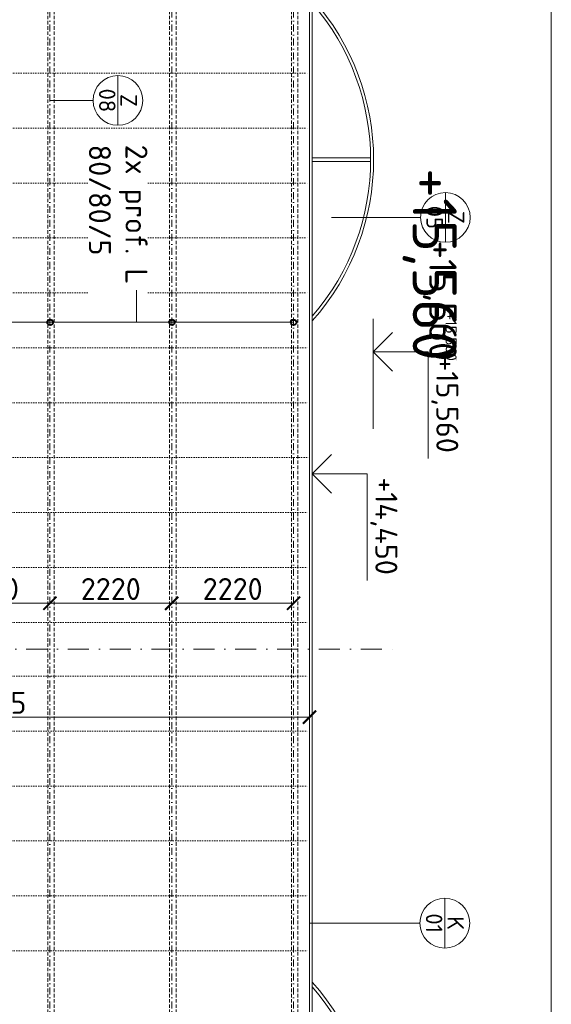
# Model space of a CAD drawing. Header units: millimetres. Extents: x -725694 to 5289369, y -1488057 to 2187451.
# Tile 47 of 256: x -76305 to -66620, y 56910 to 74840. Entities that reach past the tile are written whole.
import ezdxf
from ezdxf import colors
from ezdxf.entities.mleader import LeaderData, LeaderLine
from ezdxf.enums import TextEntityAlignment as Align
from ezdxf.math import Vec2, Vec3

# ---------------------------------------------------------------- set-up
doc = ezdxf.new("R2010")
doc.units = ezdxf.units.MM
for name, pattern in [('CENTERX2', [101.6, 63.5, -12.7, 12.7, -12.7]), ('DASHDOT', [25.4, 12.7, -6.35, 0, -6.35]), ('DOT', [6.35, 0, -6.35]), ('HIDDEN', [9.525, 6.35, -3.175])]:
    doc.linetypes.add(name, pattern=pattern)
doc.layers.get('Defpoints').update_dxf_attribs({"color": 8})
for name, color, linetype in [('0 @ 1', 7, 'Continuous'), ('0 @ 10', 7, 'Continuous'), ('0 @ 100', 7, 'Continuous'), ('0 @ 200', 7, 'Continuous'), ('0 @ 250 (1)', 7, 'Continuous'), ('0 @ 250 (2)', 7, 'Continuous'), ('0 @ 400', 7, 'Continuous')]:
    doc.layers.add(name, color=color, linetype=linetype)
for name, color, linetype, lineweight in [('A99_N_kce-pohl', 1, 'Continuous', 9), ('A99_N_kce-rez-ten', 4, 'Continuous', 9), ('A99_N_koty-200', 5, 'Continuous', 5), ('A99_N_koty-200 @ 200', 5, 'Continuous', 5), ('A99_N_koty-200-vysk', 6, 'Continuous', 9), ('A99_N_osy', 1, 'CENTERX2', 9), ('A99_N_sraf', 252, 'Continuous', 0), ('A99_N_txt-popis-50', 240, 'Continuous', 9), ('A99_N_txt-popis-50 @ 200', 240, 'Continuous', 9), ('A99_N_znaceni 200', 5, 'Continuous', 5), ('A99_S_osy', 1, 'CENTERX2', 5)]:
    doc.layers.add(name, color=color, linetype=linetype, lineweight=lineweight)
doc.styles.add('A99_kota', font='isocpeur.ttf', dxfattribs={"height": 2})
doc.styles.add('A99_popis', font='isocpeur.ttf')
doc.dimstyles.new('A99_kota_200 new', dxfattribs={"dimscale": 200, "dimtxt": 2, "dimasz": 1.2, "dimexe": 0.5, "dimexo": 1.5, "dimgap": 0.3, "dimtad": 1, "dimdec": 0, "dimzin": 3, "dimdsep": 46, "dimtxsty": 'A99_kota', "dimblk": 'ARCHTICK', "dimcen": 2.5, "dimazin": 2, "dimtfac": 0.75, "dimtdec": 0, "dimtmove": 2, "dimatfit": 0, "dimfxl": 0, "dimtolj": 1, "dimtzin": 0, "dimlwd": 5, "dimlwe": 5, "dimarcsym": 0})

# ---------------------------------------------------------------- blocks, each defined once
blk = doc.blocks.new('*U24')
at = {"color": 0, "linetype": 'ByBlock', "lineweight": -2}
blk.add_line((-3, 0), (7, 0), dxfattribs=at)
for points in [[(0, 0), (0, 5), (0, 5), (9.7, 5)], [(-1.75, 1.75), (0, 0), (1.75, 1.75)]]:
    blk.add_lwpolyline(points, dxfattribs=at)
at = {"color": 0, "linetype": 'ByBlock', "lineweight": -2, "style": 'A99_kota'}
for tag, p in [('VYSKA', (9.2, 7.75)), ('POPIS', (9.2, 4.5))]:
    blk.add_attdef(tag, text='', height=2, dxfattribs=at).set_placement(p, align=Align.TOP_RIGHT)
blk = doc.blocks.new('*U6761')
at = {"layer": 'A99_N_koty-200-vysk', "lineweight": 5}
ref = blk.add_blockref('*U24', (-70975, 66570), dxfattribs=dict(at, xscale=200, yscale=200, zscale=200, rotation=270))
ref.add_attrib('VYSKA', '+14,450', dxfattribs={"layer": '0 @ 200', "color": 0, "linetype": 'ByBlock', "lineweight": -2, "height": 400, "rotation": 270, "style": 'A99_kota'}).set_placement((-69425, 64730), align=Align.TOP_RIGHT)
ref = blk.add_blockref('*U24', (-70975, 66570), dxfattribs=dict(at, xscale=200, yscale=200, zscale=200, rotation=270))
ref.add_attrib('VYSKA', '+14,450', dxfattribs={"layer": '0 @ 100', "color": 0, "linetype": 'ByBlock', "lineweight": -2, "height": 200, "rotation": 270, "style": 'A99_kota'}).set_placement((-69520, 49545), align=Align.TOP_RIGHT)
ref = blk.add_blockref('*U24', (-70975, 66570), dxfattribs=dict(at, xscale=200, yscale=200, zscale=200, rotation=270))
ref.add_attrib('VYSKA', '+14,450', dxfattribs={"layer": '0 @ 1', "color": 0, "linetype": 'ByBlock', "lineweight": -2, "height": 2, "rotation": 270, "style": 'A99_kota'}).set_placement((-69520, 49545), align=Align.TOP_RIGHT)
ref = blk.add_blockref('*U24', (-70975, 66570), dxfattribs=dict(at, xscale=200, yscale=200, zscale=200, rotation=270))
ref.add_attrib('VYSKA', '+14,450', dxfattribs={"layer": '0 @ 400', "color": 0, "linetype": 'ByBlock', "lineweight": -2, "height": 800, "rotation": 270, "style": 'A99_kota'}).set_placement((-69520, 49545), align=Align.TOP_RIGHT)
ref = blk.add_blockref('*U24', (-70975, 66570), dxfattribs=dict(at, xscale=200, yscale=200, zscale=200, rotation=270))
ref.add_attrib('VYSKA', '+14,450', dxfattribs={"layer": '0 @ 10', "color": 0, "linetype": 'ByBlock', "lineweight": -2, "height": 20, "rotation": 270, "style": 'A99_kota'}).set_placement((-69520, 49545), align=Align.TOP_RIGHT)
ref = blk.add_blockref('*U24', (-70975, 66570), dxfattribs=dict(at, xscale=200, yscale=200, zscale=200, rotation=270))
ref.add_attrib('VYSKA', '+14,450', dxfattribs={"layer": '0 @ 250 (1)', "color": 0, "linetype": 'ByBlock', "lineweight": -2, "height": 500, "rotation": 270, "style": 'A99_kota'}).set_placement((-69520, 49545), align=Align.TOP_RIGHT)
ref = blk.add_blockref('*U24', (-70975, 66570), dxfattribs=dict(at, xscale=200, yscale=200, zscale=200, rotation=270))
ref.add_attrib('VYSKA', '+14,450', dxfattribs={"layer": '0 @ 250 (2)', "color": 0, "linetype": 'ByBlock', "lineweight": -2, "height": 500, "rotation": 270, "style": 'A99_kota'}).set_placement((-69520, 49545), align=Align.TOP_RIGHT)
blk = doc.blocks.new('*U36')
at = {"color": 0, "linetype": 'ByBlock', "lineweight": -2}
blk.add_line((-3, 0), (7, 0), dxfattribs=at)
for points in [[(0, 0), (0, 5), (0, 5), (9.7, 5)], [(-1.75, 1.75), (0, 0), (1.75, 1.75)]]:
    blk.add_lwpolyline(points, dxfattribs=at)
at = {"color": 0, "linetype": 'ByBlock', "lineweight": -2, "style": 'A99_kota'}
for tag, p in [('VYSKA', (9.2, 7.75)), ('POPIS', (9.2, 4.5))]:
    blk.add_attdef(tag, text='', height=2, dxfattribs=at).set_placement(p, align=Align.TOP_RIGHT)
blk = doc.blocks.new('*U6763')
at = {"layer": 'A99_N_koty-200-vysk', "lineweight": 5}
ref = blk.add_blockref('*U36', (-69865, 68791.890493), dxfattribs=dict(at, xscale=200, yscale=200, zscale=200, rotation=270))
ref.add_attrib('VYSKA', '+15,560', dxfattribs={"layer": '0 @ 400', "color": 0, "linetype": 'ByBlock', "lineweight": -2, "height": 800, "rotation": 270, "style": 'A99_kota'}).set_placement((-68345, 68626.890493), align=Align.TOP_RIGHT)
ref = blk.add_blockref('*U36', (-69865, 68791.890493), dxfattribs=dict(at, xscale=200, yscale=200, zscale=200, rotation=270))
ref.add_attrib('VYSKA', '+15,560', dxfattribs={"layer": '0 @ 250 (1)', "color": 0, "linetype": 'ByBlock', "lineweight": -2, "height": 500, "rotation": 270, "style": 'A99_kota'}).set_placement((-68345, 68626.890493), align=Align.TOP_RIGHT)
ref = blk.add_blockref('*U36', (-69865, 68791.890493), dxfattribs=dict(at, xscale=200, yscale=200, zscale=200, rotation=270))
ref.add_attrib('VYSKA', '+15,560', dxfattribs={"layer": '0 @ 250 (2)', "color": 0, "linetype": 'ByBlock', "lineweight": -2, "height": 500, "rotation": 270, "style": 'A99_kota'}).set_placement((-68345, 68626.890493), align=Align.TOP_RIGHT)
ref = blk.add_blockref('*U36', (-69865, 68791.890493), dxfattribs=dict(at, xscale=200, yscale=200, zscale=200, rotation=270))
ref.add_attrib('VYSKA', '+15,560', dxfattribs={"layer": '0 @ 100', "color": 0, "linetype": 'ByBlock', "lineweight": -2, "height": 200, "rotation": 270, "style": 'A99_kota'}).set_placement((-68345, 68626.890493), align=Align.TOP_RIGHT)
ref = blk.add_blockref('*U36', (-69865, 68791.890493), dxfattribs=dict(at, xscale=200, yscale=200, zscale=200, rotation=270))
ref.add_attrib('VYSKA', '+15,560', dxfattribs={"layer": '0 @ 200', "color": 0, "linetype": 'ByBlock', "lineweight": -2, "height": 400, "rotation": 270, "style": 'A99_kota'}).set_placement((-68315, 66951.890493), align=Align.TOP_RIGHT)
ref = blk.add_blockref('*U36', (-69865, 68791.890493), dxfattribs=dict(at, xscale=200, yscale=200, zscale=200, rotation=270))
ref.add_attrib('VYSKA', '+15,560', dxfattribs={"layer": '0 @ 1', "color": 0, "linetype": 'ByBlock', "lineweight": -2, "height": 2, "rotation": 270, "style": 'A99_kota'}).set_placement((-68345, 68626.890493), align=Align.TOP_RIGHT)
ref = blk.add_blockref('*U36', (-69865, 68791.890493), dxfattribs=dict(at, xscale=200, yscale=200, zscale=200, rotation=270))
ref.add_attrib('VYSKA', '+15,560', dxfattribs={"layer": '0 @ 10', "color": 0, "linetype": 'ByBlock', "lineweight": -2, "height": 20, "rotation": 270, "style": 'A99_kota'}).set_placement((-68345, 68626.890493), align=Align.TOP_RIGHT)
blk = doc.blocks.new('_ArchTick')
at = {"color": 0, "linetype": 'ByBlock', "const_width": 0.15}
blk.add_lwpolyline([(-0.5, -0.5), (0.5, 0.5)], dxfattribs=at)
blk = doc.blocks.new('*D424')
at = {"layer": 'A99_N_koty-200', "color": 0, "lineweight": 5, "transparency": 16777216}
for p, q in [((-71025, 62140), (-71025, 62240)), ((-85310, 62140), (-85310, 62040)), ((-71025, 62140), (-85310, 62140))]:
    blk.add_line(p, q, dxfattribs=at)
at = {"layer": 'Defpoints', "color": 0, "lineweight": 0, "transparency": 16777216}
for p in [(-85310, 62252.62718), (-85310, 62140), (-71025, 62140)]:
    blk.add_point(p, dxfattribs=at)
at = {"layer": 'A99_N_koty-200', "color": 0, "lineweight": 5, "transparency": 16777216, "xscale": 240, "yscale": 240, "zscale": 240}
for p, rotation in [((-85310, 62140), 179.9999999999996), ((-71025, 62140), 359.9999999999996)]:
    blk.add_blockref('_ArchTick', p, dxfattribs=dict(at, rotation=rotation))
at = {"layer": 'A99_N_koty-200', "color": 0, "transparency": 16777216, "insert": (-76865, 62400), "char_height": 400, "attachment_point": 5, "style": 'A99_kota'}
blk.add_mtext('\\A1;14285', dxfattribs=at)
blk = doc.blocks.new('*U97')
at = {"color": 0, "linetype": 'ByBlock'}
blk.add_line((-3.02, 0), (3.02, 0), dxfattribs=at)
blk.add_circle((0, 0), 3.02, dxfattribs=at)
at = {"color": 0, "linetype": 'ByBlock', "style": 'A99_popis'}
for tag, p in [('KATEGORIE', (0, 1.31)), ('PRVEK', (0, -1.3))]:
    blk.add_attdef(tag, text='', height=2, dxfattribs=at).set_placement(p, align=Align.MIDDLE_CENTER)
blk = doc.blocks.new('*D431')
at = {"layer": 'A99_N_koty-200', "color": 0, "lineweight": 5, "transparency": 16777216}
for p, q in [((-77975, 64212.5), (-77975, 64312.5)), ((-77975, 64212.5), (-75755, 64212.5)), ((-75755, 64212.5), (-75755, 64312.5))]:
    blk.add_line(p, q, dxfattribs=at)
at = {"layer": 'Defpoints', "color": 0, "lineweight": 0, "transparency": 16777216}
for p in [(-77975, 64212.5), (-75755, 64212.5), (-75755, 64212.5)]:
    blk.add_point(p, dxfattribs=at)
at = {"layer": 'A99_N_koty-200', "color": 0, "lineweight": 5, "transparency": 16777216, "xscale": 240, "yscale": 240, "zscale": 240, "rotation": 180}
blk.add_blockref('_ArchTick', (-77975, 64212.5), dxfattribs=at)
at = {"layer": 'A99_N_koty-200', "color": 0, "lineweight": 5, "transparency": 16777216, "xscale": 240, "yscale": 240, "zscale": 240}
blk.add_blockref('_ArchTick', (-75755, 64212.5), dxfattribs=at)
at = {"layer": 'A99_N_koty-200', "color": 0, "transparency": 16777216, "insert": (-76865, 64472.5), "char_height": 400, "attachment_point": 5, "style": 'A99_kota'}
blk.add_mtext('\\A1;2220', dxfattribs=at)
blk = doc.blocks.new('*D432')
at = {"layer": 'A99_N_koty-200', "color": 0, "lineweight": 5, "transparency": 16777216}
for p, q in [((-75755, 64212.5), (-75755, 64312.5)), ((-75755, 64212.5), (-73535, 64212.5)), ((-73535, 64212.5), (-73535, 64312.5))]:
    blk.add_line(p, q, dxfattribs=at)
at = {"layer": 'Defpoints', "color": 0, "lineweight": 0, "transparency": 16777216}
for p in [(-75755, 64212.5), (-73535, 64212.5), (-73535, 64212.5)]:
    blk.add_point(p, dxfattribs=at)
at = {"layer": 'A99_N_koty-200', "color": 0, "lineweight": 5, "transparency": 16777216, "xscale": 240, "yscale": 240, "zscale": 240, "rotation": 180}
blk.add_blockref('_ArchTick', (-75755, 64212.5), dxfattribs=at)
at = {"layer": 'A99_N_koty-200', "color": 0, "lineweight": 5, "transparency": 16777216, "xscale": 240, "yscale": 240, "zscale": 240}
blk.add_blockref('_ArchTick', (-73535, 64212.5), dxfattribs=at)
at = {"layer": 'A99_N_koty-200', "color": 0, "transparency": 16777216, "insert": (-74645, 64472.5), "char_height": 400, "attachment_point": 5, "style": 'A99_kota'}
blk.add_mtext('\\A1;2220', dxfattribs=at)
blk = doc.blocks.new('*D433')
at = {"layer": 'A99_N_koty-200', "color": 0, "lineweight": 5, "transparency": 16777216}
for p, q in [((-73535, 64212.5), (-73535, 64312.5)), ((-73535, 64212.5), (-71315, 64212.5)), ((-71315, 64212.5), (-71315, 64312.5))]:
    blk.add_line(p, q, dxfattribs=at)
at = {"layer": 'Defpoints', "color": 0, "lineweight": 0, "transparency": 16777216}
for p in [(-73535, 64212.5), (-71315, 64212.5), (-71315, 64212.5)]:
    blk.add_point(p, dxfattribs=at)
at = {"layer": 'A99_N_koty-200', "color": 0, "lineweight": 5, "transparency": 16777216, "xscale": 240, "yscale": 240, "zscale": 240, "rotation": 180}
blk.add_blockref('_ArchTick', (-73535, 64212.5), dxfattribs=at)
at = {"layer": 'A99_N_koty-200', "color": 0, "lineweight": 5, "transparency": 16777216, "xscale": 240, "yscale": 240, "zscale": 240}
blk.add_blockref('_ArchTick', (-71315, 64212.5), dxfattribs=at)
at = {"layer": 'A99_N_koty-200', "color": 0, "transparency": 16777216, "insert": (-72425, 64472.5), "char_height": 400, "attachment_point": 5, "style": 'A99_kota'}
blk.add_mtext('\\A1;2220', dxfattribs=at)

msp = doc.modelspace()

# ---------------------------------------------------------------- linework, layer by layer
at = {"layer": 'A99_N_kce-pohl', "color": 1, "linetype": 'Continuous', "lineweight": 13}
for p, q in [((-71025, 44880), (-71025, 81865)), ((-70975, 44880), (-70975, 81865))]:
    msp.add_line(p, q, dxfattribs=at)
at = {"layer": 'A99_N_kce-pohl', "color": 1, "linetype": 'Continuous', "lineweight": 0}
for points in [[(-69915, 72325), (-70975, 72325)], [(-69915, 72255), (-70975, 72255)]]:
    msp.add_lwpolyline(points, dxfattribs=at)
for centre, radius, start, end in [((-74267.5, 72290), 4410, 318.29659, 41.70341), ((-74267.4, 72290), 4354.9, 319.11476, 40.88524), ((-74267.5, 54380), 4410, 318.29659, 41.70341), ((-74267.4, 54380), 4354.9, 319.11476, 40.88524)]:
    msp.add_arc(centre, radius, start, end, dxfattribs=at)
at = {"layer": 'A99_N_osy', "linetype": 'DASHDOT', "lineweight": 9, "ltscale": 30}
msp.add_lwpolyline([(-89905, 63380), (-69440, 63380)], dxfattribs=at)
at = {"layer": 'A99_N_sraf', "linetype": 'DOT', "lineweight": 5, "ltscale": 7}
for points in [[(-80375, 73865), (-71025, 73865)], [(-80375, 72865), (-71025, 72865)], [(-80375, 71865), (-71025, 71865)], [(-80375, 70865), (-71025, 70865)], [(-80375, 69865), (-71025, 69865)], [(-85312.5, 68865), (-71025, 68865)], [(-85312.5, 67865), (-71025, 67865)], [(-83375, 66865), (-71025, 66865)], [(-85312.5, 65865), (-71025, 65865)], [(-85312.5, 64865), (-71025, 64865)], [(-85312.5, 63865), (-71025, 63865)], [(-85312.5, 62885), (-71025, 62885)], [(-85312.5, 61885), (-71025, 61885)], [(-85312.5, 60885), (-71025, 60885)], [(-85312.5, 59885), (-71025, 59885)], [(-85312.5, 58885), (-71025, 58885)], [(-85312.5, 57885), (-71025, 57885)]]:
    msp.add_lwpolyline(points, dxfattribs=at)
at = {"layer": 'A99_N_txt-popis-50', "lineweight": 40}
for centre in [(-73530, 69330), (-71315, 69330)]:
    msp.add_circle(centre, 50, dxfattribs=at)
at = {"layer": 'A99_N_znaceni 200'}
for points in [[(-74968, 73370), (-75755, 73370)], [(-69003, 71240), (-70625, 71240)], [(-69013, 58388), (-71025, 58388)]]:
    msp.add_lwpolyline(points, dxfattribs=at)
at = {"layer": 'A99_S_osy', "linetype": 'DASHDOT', "lineweight": 5, "ltscale": 10}
for points in [[(-75755, 81865), (-75755, 44880)], [(-73535, 81865), (-73535, 44880)], [(-71315, 81865), (-71315, 44880)]]:
    msp.add_lwpolyline(points, dxfattribs=at)
at = {"layer": 'A99_S_osy', "linetype": 'HIDDEN', "lineweight": 0, "ltscale": 10}
for points in [[(-73575, 81865), (-73575, 44880)], [(-73455, 81865), (-73455, 44880)], [(-71355, 81865), (-71355, 44880)], [(-71235, 81865), (-71235, 44880)]]:
    msp.add_lwpolyline(points, dxfattribs=at)

# ---------------------------------------------------------------- block references
at = {"layer": 'A99_N_kce-pohl', "color": 3, "linetype": 'Continuous', "lineweight": 0}
for name in ['*U6763', '*U6761']:
    msp.add_blockref(name, (0, 0), dxfattribs=at)
at = {"layer": 'A99_N_znaceni 200'}
ref = msp.add_blockref('*U97', (-74515, 73370), dxfattribs=dict(at, xscale=-150, yscale=150, zscale=150, rotation=270))
ref.add_attrib('KATEGORIE', 'Z', dxfattribs={"layer": '0', "color": 0, "linetype": 'ByBlock', "height": 300, "rotation": 270, "style": 'A99_popis'}).set_placement((-74318.5, 73370), align=Align.MIDDLE_CENTER)
ref.add_attrib('PRVEK', '08', dxfattribs={"layer": '0', "color": 0, "linetype": 'ByBlock', "height": 300, "rotation": 270, "style": 'A99_popis'}).set_placement((-74709.7, 73370), align=Align.MIDDLE_CENTER)
at = {"layer": 'A99_N_znaceni 200', "xscale": 150, "yscale": 150, "zscale": 150, "rotation": 270}
for p, values in [((-68550, 71240), {'KATEGORIE': 'Z', 'PRVEK': '05'}), ((-68560, 58388), {'KATEGORIE': 'K', 'PRVEK': '01'})]:
    msp.add_blockref('*U97', p, dxfattribs=at).add_auto_attribs(values)

# ---------------------------------------------------------------- dimensions: what is measured, and where the dimension line sits
at = {"layer": 'A99_N_koty-200 @ 200'}
for base, p1, p2, picture, middle in [((-75755, 64212.5), (-77975, 64212.5), (-75755, 64212.5), '*D431', (-76865, 64472.5)), ((-73535, 64212.5), (-75755, 64212.5), (-73535, 64212.5), '*D432', (-74645, 64472.5)), ((-71315, 64212.5), (-73535, 64212.5), (-71315, 64212.5), '*D433', (-72425, 64472.5))]:
    dim = msp.add_linear_dim(base=base, p1=p1, p2=p2, dimstyle='A99_kota_200 new', override={"dimscale": 200, "dimtix": 0, "dimtofl": 1, "dimtmove": 2, "dimatfit": 3}, dxfattribs=at)
    dim.commit()
    dim.dimension.update_dxf_attribs({"geometry": picture, "text_midpoint": middle})
dim = msp.add_linear_dim(base=(-85310, 62140), p1=(-71025, 62140), p2=(-85310, 62252.6), dimstyle='A99_kota_200 new', override={"dimscale": 200, "dimtix": 0, "dimtofl": 1, "dimtmove": 2, "dimatfit": 3}, dxfattribs=at)
dim.commit()
dim.dimension.update_dxf_attribs({"geometry": '*D424', "text_midpoint": (-76865, 62400), "dimtype": 128})

# ---------------------------------------------------------------- next in the draw order: leaders
at = {"layer": 'A99_N_txt-popis-50 @ 200', "lineweight": 9}
ml = msp.add_multileader_mtext('Standard', dxfattribs=at)
ml.set_content('2x prof. L\\P\\pq*;80/80/5', color=1, style='A99_popis')
ml.set_leader_properties(color=256, linetype='ByLayer', lineweight=-1)
ml.build(insert=Vec2(0, 0))
ml.multileader.update_dxf_attribs({"dogleg_length": 2.92, "arrow_head_size": 300, "scale": 200})
ctx = ml.context
ctx.base_point, ctx.scale, ctx.char_height, ctx.arrow_head_size, ctx.landing_gap_size, ctx.plane_origin, ctx.plane_x_axis, ctx.plane_y_axis = Vec3(-74177.5, 72815), 200, 400, 300, 250, Vec3(-79882.5, 70825), Vec3(0, -1), Vec3(1, 0)
notes = []
notes.append((ctx, [(1, (1, 1, 0), (-74177.5, 69330), (0, 1), 585, [(0, [(-85275, 69330)], 0, [])])]))
ctx.mtext.insert, ctx.mtext.text_direction, ctx.mtext.rotation, ctx.mtext.width, ctx.mtext.flow_direction = Vec3(-73977.5, 72565), Vec3(0, -1), 4.712389, 14.736, 5
ctx.mtext.has_bg_fill, ctx.mtext.bg_color, ctx.mtext.bg_scale_factor, ctx.mtext.bg_transparency, ctx.mtext.use_window_bg_color = 1, -1073741824, 1, 0, 1
for ctx, leaders in notes:
    for number, flags, end, landing, length, lines in leaders:
        leader = LeaderData()
        leader.index, (leader.has_last_leader_line, leader.has_dogleg_vector, leader.attachment_direction) = number, flags
        leader.last_leader_point, leader.dogleg_vector, leader.dogleg_length = Vec3(end), Vec3(landing), length
        for number, points, colour, breaks in lines:
            line = LeaderLine()
            line.index, line.vertices, line.color, line.breaks = number, Vec3.list(points), colors.encode_raw_color(colour), breaks
            leader.lines.append(line)
        ctx.leaders.append(leader)

# ---------------------------------------------------------------- next in the draw order: linework, layer by layer
at = {"layer": 'A99_N_kce-rez-ten', "color": 3, "linetype": 'Continuous', "lineweight": 0, "ltscale": 0.5}
msp.add_lwpolyline([(-66620, 115340), (-66620, -12735), (-95850, -12735), (-95850, 115340)], close=True, dxfattribs=at)
at = {"layer": 'A99_N_txt-popis-50', "lineweight": 9}
msp.add_lwpolyline([(-74177.5, 69330), (-71315, 69330)], dxfattribs=at)
at = {"layer": 'A99_N_txt-popis-50', "lineweight": 40}
msp.add_circle((-75750, 69330), 50, dxfattribs=at)
at = {"layer": 'A99_S_osy', "linetype": 'HIDDEN', "lineweight": 0, "ltscale": 10}
for points in [[(-75795, 81865), (-75795, 44880)], [(-75675, 81865), (-75675, 44880)]]:
    msp.add_lwpolyline(points, dxfattribs=at)

doc.saveas('drawing.dxf')
